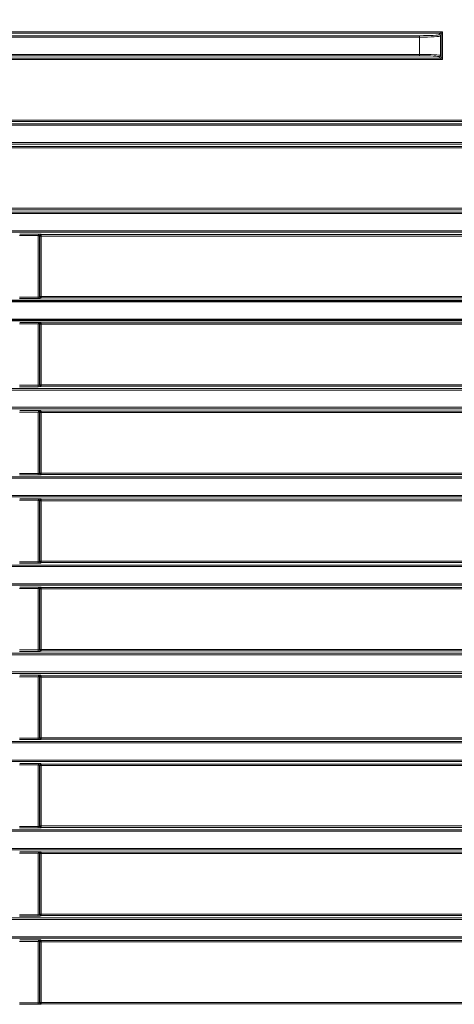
# Model space of a CAD drawing. Header units: millimetres. Extents: x 0 to 1118, y 0 to 864.
# Tile 128 of 256: x 203 to 219, y 489 to 524. Entities that reach past the tile are written whole.
import ezdxf

# ---------------------------------------------------------------- set-up
doc = ezdxf.new("R2010")
doc.units = ezdxf.units.MM
doc.styles.add('SLDTEXTSTYLE0', font='TXT', dxfattribs={"width": 0.605})
doc.dimstyles.new('SLDDIMSTYLE0', dxfattribs={"dimtxt": 3.175, "dimasz": 4.572, "dimexe": 0, "dimexo": 0.0625, "dimgap": 0.79375, "dimtad": 0, "dimtih": 1, "dimtoh": 1, "dimdec": 1, "dimlfac": 4, "dimrnd": 1e-09, "dimzin": 12, "dimdsep": 46, "dimtxsty": 'SLDTEXTSTYLE0', "dimsah": 1, "dimcen": 0.09, "dimadec": 0, "dimazin": 3, "dimtfac": 1, "dimtofl": 0, "dimtmove": 0, "dimatfit": 3, "dimfxl": 1, "dimfrac": 2, "dimtolj": 1, "dimtzin": 12, "dimarcsym": 0})

# ---------------------------------------------------------------- blocks, each defined once
blk = doc.blocks.new('_D')
at = {"color": 7, "linetype": 'Continuous', "lineweight": 0}
for p, q in [((142.949, 580.599), (141.858, 580.599)), ((141.858, 580.599), (141.858, 575.727)), ((151.438, 580.599), (152.529, 580.599)), ((152.529, 580.599), (152.529, 575.727)), ((26.374, 533.894), (26.374, 579.763)), ((257.099, 507.333), (257.099, 579.763)), ((26.374, 578.163), (129.126, 578.163)), ((257.099, 578.163), (154.347, 578.163)), ((141.858, 575.727), (142.949, 575.727)), ((152.529, 575.727), (151.438, 575.727))]:
    blk.add_line(p, q, dxfattribs=at)
at = {"color": 7, "linetype": 'Continuous', "lineweight": 18}
for points in [[(26.374, 578.163), (30.946, 577.401), (30.946, 578.925)], [(257.099, 578.163), (252.527, 578.925), (252.527, 577.401)]]:
    blk.add_solid(points, dxfattribs=at)
at = {"color": 7, "linetype": 'Continuous', "lineweight": 18, "char_height": 3.175, "attachment_point": 1, "style": 'SLDTEXTSTYLE0'}
for s, insert in [('922.9', (129.852, 579.819)), ('36.3', (142.949, 579.819))]:
    blk.add_mtext(s, dxfattribs=dict(at, insert=insert))
blk = doc.blocks.new('_D_2')
at = {"color": 7, "linetype": 'Continuous', "lineweight": 0}
for p, q in [((131.712, 558.272), (130.62, 558.272)), ((130.62, 558.272), (130.62, 553.4)), ((140.2, 558.272), (141.292, 558.272)), ((141.292, 558.272), (141.292, 553.4)), ((29.477, 516.602), (29.477, 557.436)), ((231.522, 516.602), (231.522, 557.436)), ((29.477, 555.836), (117.889, 555.836)), ((231.522, 555.836), (143.11, 555.836)), ((130.62, 553.4), (131.712, 553.4)), ((141.292, 553.4), (140.2, 553.4))]:
    blk.add_line(p, q, dxfattribs=at)
at = {"color": 7, "linetype": 'Continuous', "lineweight": 18}
for points in [[(29.477, 555.836), (34.049, 555.074), (34.049, 556.598)], [(231.522, 555.836), (226.95, 556.598), (226.95, 555.074)]]:
    blk.add_solid(points, dxfattribs=at)
at = {"color": 7, "linetype": 'Continuous', "lineweight": 18, "char_height": 3.175, "attachment_point": 1, "style": 'SLDTEXTSTYLE0'}
for s, insert in [('808.2', (118.615, 557.492)), ('31.8', (131.712, 557.492))]:
    blk.add_mtext(s, dxfattribs=dict(at, insert=insert))

msp = doc.modelspace()

# ---------------------------------------------------------------- linework, layer by layer
at = {"color": 7, "linetype": 'Continuous', "lineweight": 18}
for p, q in [((42.8445, 523.7636), (218.1537, 523.7636)), ((218.0539, 523.7137), (42.9444, 523.7137)), ((43.6605, 523.6289), (217.3377, 523.6289)), ((217.3377, 523.579), (43.6605, 523.579)), ((217.3377, 523.579), (217.3377, 523.6289)), ((217.3377, 522.9664), (217.3377, 523.579)), ((218.0376, 523.6649), (218.0537, 523.7135)), ((218.0539, 523.7137), (218.1537, 523.7636)), ((218.1037, 523.6636), (218.0876, 523.615)), ((218.0876, 523.615), (218.0876, 522.9303)), ((218.1037, 522.8818), (218.1037, 523.6636)), ((218.1537, 523.7636), (218.1038, 523.6638)), ((218.1537, 523.7636), (218.1537, 522.7817)), ((218.1537, 522.7817), (42.8445, 522.7817)), ((42.9444, 522.8317), (218.0539, 522.8317)), ((43.6605, 522.9664), (217.3377, 522.9664)), ((217.3377, 522.9164), (43.6605, 522.9164)), ((217.3377, 522.9164), (217.3377, 522.9664)), ((218.0537, 522.8318), (218.0376, 522.8804)), ((218.1537, 522.7817), (218.0539, 522.8317)), ((218.0876, 522.9303), (218.1037, 522.8818)), ((218.1038, 522.8816), (218.1537, 522.7817)), ((35.9277, 520.5039), (225.0705, 520.5039)), ((225.0705, 520.454), (35.9277, 520.454)), ((37.5047, 520.6386), (223.4935, 520.6386)), ((223.4935, 520.5887), (37.5047, 520.5887)), ((35.9277, 519.8414), (225.0705, 519.8414)), ((225.0705, 519.7914), (35.9277, 519.7914)), ((37.5047, 519.7067), (223.4935, 519.7067)), ((223.4935, 519.6567), (37.5047, 519.6567)), ((35.9277, 517.3789), (225.0705, 517.3789)), ((225.0705, 517.329), (35.9277, 517.329)), ((37.5047, 517.5136), (223.4935, 517.5136)), ((223.4935, 517.4637), (37.5047, 517.4637)), ((35.9277, 516.7164), (225.0705, 516.7164)), ((225.0705, 516.6664), (35.9277, 516.6664)), ((203.8268, 516.5494), (203.1732, 516.5494)), ((203.1749, 516.5993), (203.9216, 516.5993)), ((203.8766, 516.5444), (203.8267, 516.5444)), ((203.8267, 514.3709), (203.8267, 516.5444)), ((203.8766, 516.5469), (203.8268, 516.5494)), ((203.8893, 516.5317), (203.8766, 516.5444)), ((203.8766, 516.5444), (203.8766, 514.3759)), ((203.8893, 514.3886), (203.8893, 516.5317)), ((203.9392, 516.5317), (203.8893, 516.5317)), ((203.9216, 516.5993), (203.9392, 516.5817)), ((203.9392, 516.5817), (223.4935, 516.5817)), ((203.9392, 516.5817), (203.9392, 516.5317)), ((203.9392, 516.5317), (203.9392, 514.3886)), ((223.4935, 516.5317), (203.9392, 516.5317)), ((225.0705, 514.204), (141.2761, 514.204)), ((203.1732, 514.3709), (203.8267, 514.3709)), ((203.8267, 514.321), (203.1732, 514.321)), ((203.8267, 514.3709), (203.8267, 514.321)), ((203.8766, 514.3759), (203.8893, 514.3886)), ((203.8893, 514.3886), (203.9392, 514.3886)), ((203.9392, 514.3387), (203.9265, 514.326)), ((203.9392, 514.3886), (203.9392, 514.3387)), ((203.9392, 514.3886), (223.4935, 514.3886)), ((223.4935, 514.3387), (203.9392, 514.3387)), ((141.2761, 513.5914), (225.0705, 513.5914)), ((203.8268, 513.4244), (203.1732, 513.4244)), ((203.1749, 513.4743), (203.9216, 513.4743)), ((203.8267, 511.2459), (203.8267, 513.4194)), ((203.8766, 513.4194), (203.8267, 513.4194)), ((203.8766, 513.4219), (203.8268, 513.4244)), ((203.8893, 513.4067), (203.8766, 513.4194)), ((203.8766, 513.4194), (203.8766, 511.2509)), ((203.8893, 511.2636), (203.8893, 513.4067)), ((203.9392, 513.4067), (203.8893, 513.4067)), ((203.9216, 513.4743), (203.9392, 513.4567)), ((203.9392, 513.4567), (223.4935, 513.4567)), ((203.9392, 513.4567), (203.9392, 513.4067)), ((223.4935, 513.4067), (203.9392, 513.4067)), ((203.9392, 513.4067), (203.9392, 511.2636)), ((203.8766, 511.2509), (203.8893, 511.2636)), ((203.8893, 511.2636), (203.9392, 511.2636)), ((203.9392, 511.2636), (203.9392, 511.2137)), ((203.9392, 511.2636), (223.4935, 511.2636)), ((35.9277, 511.1289), (225.0705, 511.1289)), ((225.0705, 511.079), (35.9277, 511.079)), ((203.1732, 511.2459), (203.8267, 511.2459)), ((203.8267, 511.196), (203.1732, 511.196)), ((203.8267, 511.2459), (203.8267, 511.196)), ((203.9392, 511.2137), (203.9265, 511.201)), ((223.4935, 511.2137), (203.9392, 511.2137)), ((35.9277, 510.4664), (225.0705, 510.4664)), ((225.0705, 510.4164), (35.9277, 510.4164)), ((203.8268, 510.2994), (203.1732, 510.2994)), ((203.1749, 510.3493), (203.9216, 510.3493)), ((203.8267, 508.1209), (203.8267, 510.2944)), ((203.8766, 510.2944), (203.8267, 510.2944)), ((203.8766, 510.2969), (203.8268, 510.2994)), ((203.8893, 510.2817), (203.8766, 510.2944)), ((203.8766, 510.2944), (203.8766, 508.1259)), ((203.8893, 508.1386), (203.8893, 510.2817)), ((203.9392, 510.2817), (203.8893, 510.2817)), ((203.9216, 510.3493), (203.9392, 510.3317)), ((203.9392, 510.3317), (223.4935, 510.3317)), ((203.9392, 510.3317), (203.9392, 510.2817)), ((223.4935, 510.2817), (203.9392, 510.2817)), ((203.9392, 510.2817), (203.9392, 508.1386)), ((203.1732, 508.1209), (203.8267, 508.1209)), ((203.8267, 508.1209), (203.8267, 508.071)), ((203.8766, 508.1259), (203.8893, 508.1386)), ((203.8893, 508.1386), (203.9392, 508.1386)), ((203.9392, 508.1386), (203.9392, 508.0887)), ((203.9392, 508.1386), (223.4935, 508.1386)), ((35.9277, 508.0039), (225.0705, 508.0039)), ((225.0705, 507.954), (35.9277, 507.954)), ((203.8267, 508.071), (203.1732, 508.071)), ((203.9392, 508.0887), (203.9265, 508.076)), ((223.4935, 508.0887), (203.9392, 508.0887)), ((35.9277, 507.3414), (225.0705, 507.3414)), ((225.0705, 507.2914), (35.9277, 507.2914)), ((203.8268, 507.1744), (203.1732, 507.1744)), ((203.1749, 507.2243), (203.9216, 507.2243)), ((203.8267, 504.9959), (203.8267, 507.1694)), ((203.8766, 507.1694), (203.8267, 507.1694)), ((203.8766, 507.1719), (203.8268, 507.1744)), ((203.8893, 507.1567), (203.8766, 507.1694)), ((203.8766, 507.1694), (203.8766, 505.0009)), ((203.8893, 505.0136), (203.8893, 507.1567)), ((203.9392, 507.1567), (203.8893, 507.1567)), ((203.9216, 507.2243), (203.9392, 507.2067)), ((203.9392, 507.2067), (223.4935, 507.2067)), ((203.9392, 507.2067), (203.9392, 507.1567)), ((223.4935, 507.1567), (203.9392, 507.1567)), ((203.9392, 507.1567), (203.9392, 505.0136)), ((203.1732, 504.9959), (203.8267, 504.9959)), ((203.8267, 504.9959), (203.8267, 504.946)), ((203.8766, 505.0009), (203.8893, 505.0136)), ((203.8893, 505.0136), (203.9392, 505.0136)), ((203.9392, 505.0136), (203.9392, 504.9637)), ((203.9392, 505.0136), (223.4935, 505.0136)), ((35.9277, 504.8789), (225.0705, 504.8789)), ((225.0705, 504.829), (35.9277, 504.829)), ((203.8267, 504.946), (203.1732, 504.946)), ((203.9392, 504.9637), (203.9265, 504.951)), ((223.4935, 504.9637), (203.9392, 504.9637)), ((35.9277, 504.2164), (225.0705, 504.2164)), ((225.0705, 504.1664), (35.9277, 504.1664)), ((203.8268, 504.0494), (203.1732, 504.0494)), ((203.1749, 504.0993), (203.9216, 504.0993)), ((203.8267, 501.8709), (203.8267, 504.0444)), ((203.8766, 504.0444), (203.8267, 504.0444)), ((203.8766, 504.0469), (203.8268, 504.0494)), ((203.8893, 504.0317), (203.8766, 504.0444)), ((203.8766, 504.0444), (203.8766, 501.8759)), ((203.8893, 501.8886), (203.8893, 504.0317)), ((203.9392, 504.0317), (203.8893, 504.0317)), ((203.9216, 504.0993), (203.9392, 504.0817)), ((203.9392, 504.0817), (223.4935, 504.0817)), ((203.9392, 504.0817), (203.9392, 504.0317)), ((223.4935, 504.0317), (203.9392, 504.0317)), ((203.9392, 504.0317), (203.9392, 501.8886)), ((203.1732, 501.8709), (203.8267, 501.8709)), ((203.8267, 501.8709), (203.8267, 501.821)), ((203.8766, 501.8759), (203.8893, 501.8886)), ((203.8893, 501.8886), (203.9392, 501.8886)), ((203.9392, 501.8387), (203.9265, 501.826)), ((203.9392, 501.8886), (203.9392, 501.8387)), ((203.9392, 501.8886), (223.4935, 501.8886)), ((223.4935, 501.8387), (203.9392, 501.8387)), ((35.9277, 501.7539), (225.0705, 501.7539)), ((225.0705, 501.704), (35.9277, 501.704)), ((203.8267, 501.821), (203.1732, 501.821)), ((35.9277, 501.0914), (225.0705, 501.0914)), ((225.0705, 501.0414), (35.9277, 501.0414)), ((203.8268, 500.9244), (203.1732, 500.9244)), ((203.1749, 500.9743), (203.9216, 500.9743)), ((203.8267, 498.7459), (203.8267, 500.9194)), ((203.8766, 500.9194), (203.8267, 500.9194)), ((203.8766, 500.9219), (203.8268, 500.9244)), ((203.8893, 500.9067), (203.8766, 500.9194)), ((203.8766, 500.9194), (203.8766, 498.7509)), ((203.8893, 498.7636), (203.8893, 500.9067)), ((203.9392, 500.9067), (203.8893, 500.9067)), ((203.9216, 500.9743), (203.9392, 500.9567)), ((203.9392, 500.9567), (223.4935, 500.9567)), ((203.9392, 500.9567), (203.9392, 500.9067)), ((203.9392, 500.9067), (203.9392, 498.7636)), ((223.4935, 500.9067), (203.9392, 500.9067)), ((203.1732, 498.7459), (203.8267, 498.7459)), ((203.8267, 498.7459), (203.8267, 498.696)), ((203.8766, 498.7509), (203.8893, 498.7636)), ((203.8893, 498.7636), (203.9392, 498.7636)), ((203.9392, 498.7137), (203.9265, 498.701)), ((203.9392, 498.7636), (203.9392, 498.7137)), ((203.9392, 498.7636), (223.4935, 498.7636)), ((223.4935, 498.7137), (203.9392, 498.7137)), ((35.9277, 498.6289), (225.0705, 498.6289)), ((225.0705, 498.579), (35.9277, 498.579)), ((203.8267, 498.696), (203.1732, 498.696)), ((35.9277, 497.9664), (225.0705, 497.9664)), ((225.0705, 497.9164), (35.9277, 497.9164)), ((203.8268, 497.7994), (203.1732, 497.7994)), ((203.1749, 497.8493), (203.9216, 497.8493)), ((203.8267, 495.6209), (203.8267, 497.7944)), ((203.8766, 497.7944), (203.8267, 497.7944)), ((203.8766, 497.7969), (203.8268, 497.7994)), ((203.8893, 497.7817), (203.8766, 497.7944)), ((203.8766, 497.7944), (203.8766, 495.6259)), ((203.8893, 495.6386), (203.8893, 497.7817)), ((203.9392, 497.7817), (203.8893, 497.7817)), ((203.9216, 497.8493), (203.9392, 497.8317)), ((203.9392, 497.8317), (223.4935, 497.8317)), ((203.9392, 497.8317), (203.9392, 497.7817)), ((223.4935, 497.7817), (203.9392, 497.7817)), ((203.9392, 497.7817), (203.9392, 495.6386)), ((203.1732, 495.6209), (203.8267, 495.6209)), ((203.8267, 495.571), (203.1732, 495.571)), ((203.8267, 495.6209), (203.8267, 495.571)), ((203.8766, 495.6259), (203.8893, 495.6386)), ((203.8893, 495.6386), (203.9392, 495.6386)), ((203.9392, 495.5887), (203.9265, 495.576)), ((203.9392, 495.6386), (203.9392, 495.5887)), ((203.9392, 495.6386), (223.4935, 495.6386)), ((223.4935, 495.5887), (203.9392, 495.5887)), ((35.9277, 495.5039), (225.0705, 495.5039)), ((225.0705, 495.454), (35.9277, 495.454)), ((35.9277, 494.8414), (225.0705, 494.8414)), ((225.0705, 494.7914), (35.9277, 494.7914)), ((203.8268, 494.6744), (203.1732, 494.6744)), ((203.1749, 494.7243), (203.9216, 494.7243)), ((203.8267, 492.4959), (203.8267, 494.6694)), ((203.8766, 494.6694), (203.8267, 494.6694)), ((203.8766, 494.6719), (203.8268, 494.6744)), ((203.8893, 494.6567), (203.8766, 494.6694)), ((203.8766, 494.6694), (203.8766, 492.5009)), ((203.8893, 492.5136), (203.8893, 494.6567)), ((203.9392, 494.6567), (203.8893, 494.6567)), ((203.9216, 494.7243), (203.9392, 494.7067)), ((203.9392, 494.7067), (223.4935, 494.7067)), ((203.9392, 494.7067), (203.9392, 494.6567)), ((203.9392, 494.6567), (203.9392, 492.5136)), ((223.4935, 494.6567), (203.9392, 494.6567)), ((203.1732, 492.4959), (203.8267, 492.4959)), ((203.8267, 492.446), (203.1732, 492.446)), ((203.8267, 492.4959), (203.8267, 492.446)), ((203.8766, 492.5009), (203.8893, 492.5136)), ((203.8893, 492.5136), (203.9392, 492.5136)), ((203.9392, 492.4637), (203.9265, 492.451)), ((203.9392, 492.5136), (203.9392, 492.4637)), ((203.9392, 492.5136), (223.4935, 492.5136)), ((223.4935, 492.4637), (203.9392, 492.4637)), ((35.9277, 492.3789), (225.0705, 492.3789)), ((225.0705, 492.329), (35.9277, 492.329)), ((35.9277, 491.7164), (225.0705, 491.7164)), ((225.0705, 491.6664), (35.9277, 491.6664)), ((203.8268, 491.5494), (203.1732, 491.5494)), ((203.1749, 491.5993), (203.9216, 491.5993)), ((203.8267, 489.3709), (203.8267, 491.5444)), ((203.8766, 491.5444), (203.8267, 491.5444)), ((203.8766, 491.5469), (203.8268, 491.5494)), ((203.8893, 491.5317), (203.8766, 491.5444)), ((203.8766, 491.5444), (203.8766, 489.3759)), ((203.8893, 489.3886), (203.8893, 491.5317)), ((203.9392, 491.5317), (203.8893, 491.5317)), ((203.9216, 491.5993), (203.9392, 491.5817)), ((203.9392, 491.5817), (223.4935, 491.5817)), ((203.9392, 491.5817), (203.9392, 491.5317)), ((203.9392, 491.5317), (203.9392, 489.3886)), ((223.4935, 491.5317), (203.9392, 491.5317)), ((203.1732, 489.3709), (203.8267, 489.3709)), ((203.8267, 489.321), (203.1732, 489.321)), ((203.8267, 489.3709), (203.8267, 489.321)), ((203.8766, 489.3759), (203.8893, 489.3886)), ((203.8893, 489.3886), (203.9392, 489.3886)), ((203.9392, 489.3387), (203.9265, 489.326)), ((203.9392, 489.3886), (203.9392, 489.3387)), ((203.9392, 489.3886), (223.4935, 489.3886)), ((223.4935, 489.3387), (203.9392, 489.3387))]:
    msp.add_line(p, q, dxfattribs=at)
at = {"color": 7, "linetype": 'Continuous', "lineweight": 35}
for p, q in [((141.3112, 514.2539), (225.0705, 514.2539)), ((225.0705, 513.5414), (141.3112, 513.5414))]:
    msp.add_line(p, q, dxfattribs=at)
at = {"color": 7, "linetype": 'Continuous', "lineweight": 18}
for centre, radius, start, end in [((218.0375, 523.6149), 0.05, 0.09622, 89.97363), ((218.0537, 523.6635), 0.05, 0.09622, 89.97363), ((218.0537, 523.6636), 0.0501, 0.1836, 89.8164), ((218.0375, 522.9304), 0.05, 270.02637, 359.90378), ((218.0537, 522.8819), 0.05, 270.02637, 359.90378), ((218.0537, 522.8817), 0.0501, 270.1836, 359.8164), ((203.9394, 516.5316), 0.0501, 90.1836, 179.8164), ((203.9267, 514.3761), 0.0501, 180.1836, 269.8164), ((203.9394, 514.3888), 0.0501, 180.1836, 269.8164), ((203.9394, 513.4066), 0.0501, 90.1836, 179.8164), ((203.9394, 511.2638), 0.0501, 180.1836, 269.8164), ((203.9267, 511.2511), 0.0501, 180.1836, 269.8164), ((203.9394, 510.2816), 0.0501, 90.1836, 179.8164), ((203.9267, 508.1261), 0.0501, 180.1836, 269.8164), ((203.9394, 508.1388), 0.0501, 180.1836, 269.8164), ((203.9394, 507.1566), 0.0501, 90.1836, 179.8164), ((203.9267, 505.0011), 0.0501, 180.1836, 269.8164), ((203.9394, 505.0138), 0.0501, 180.1836, 269.8164), ((203.9394, 504.0316), 0.0501, 90.1836, 179.8164), ((203.9267, 501.8761), 0.0501, 180.1836, 269.8164), ((203.9394, 501.8888), 0.0501, 180.1836, 269.8164), ((203.9394, 500.9066), 0.0501, 90.1836, 179.8164), ((203.9267, 498.7511), 0.0501, 180.1836, 269.8164), ((203.9394, 498.7638), 0.0501, 180.1836, 269.8164), ((203.9394, 497.7816), 0.0501, 90.1836, 179.8164), ((203.9267, 495.6261), 0.0501, 180.1836, 269.8164), ((203.9394, 495.6388), 0.0501, 180.1836, 269.8164), ((203.9394, 494.6566), 0.0501, 90.1836, 179.8164), ((203.9267, 492.5011), 0.0501, 180.1836, 269.8164), ((203.9394, 492.5138), 0.0501, 180.1836, 269.8164), ((203.9394, 491.5316), 0.0501, 90.1836, 179.8164), ((203.9267, 489.3761), 0.0501, 180.1836, 269.8164), ((203.9394, 489.3888), 0.0501, 180.1836, 269.8164)]:
    msp.add_arc(centre, radius, start, end, dxfattribs=at)
for centre, major_axis, ratio, start_param, end_param in [((217.3377, 523.6656), (0.7, 0), 0.0524078, 4.712389, 6.265732), ((217.3377, 523.6157), (0.75, 0), 0.0489139, 4.712389, 6.265732), ((218.1537, 523.7134), (0.1, 0), 0.0524078, 3.0892328, 3.1241394), ((218.1537, 523.6635), (0.05, 0), 0.1048156, 3.0892328, 3.1241394), ((217.3377, 522.9297), (0.75, 0), 0.0489139, 0.0174533, 1.5707963), ((217.3377, 522.8798), (0.7, 0), 0.0524078, 0.0174533, 1.5707963), ((218.1537, 522.8319), (0.1, 0), 0.0524078, 3.1590459, 3.1939525), ((218.1537, 522.8819), (0.05, 0), 0.1048156, 3.1590459, 3.1939525), ((203.9268, 516.5442), (0.0709, -0.0709), 0.9972647, 3.8760005, 3.9256213), ((203.9216, 516.5494), (0.0949, 0.0036), 0.5255779, 1.5507681, 3.0692045), ((203.9216, 516.5494), (0.0186, 0.0476), 0.8607595, 0.4263347, 1.9447712), ((203.9268, 516.5442), (0.0356, -0.0356), 0.9918461, 3.8760005, 3.9256213), ((203.8267, 514.3762), (0.05, 0), 0.1048156, 4.712389, 6.2308254), ((203.8267, 514.3262), (0.1, 0), 0.0524078, 4.712389, 6.2308254), ((203.9268, 513.4192), (0.0709, -0.0709), 0.9972647, 3.8760005, 3.9256213), ((203.9216, 513.4244), (0.0949, 0.0036), 0.5255779, 1.5507681, 3.0692045), ((203.9216, 513.4244), (0.0186, 0.0476), 0.8607595, 0.4263347, 1.9447712), ((203.9268, 513.4192), (0.0356, -0.0356), 0.9918461, 3.8760005, 3.9256213), ((203.8267, 511.2512), (0.05, 0), 0.1048156, 4.712389, 6.2308254), ((203.8267, 511.2012), (0.1, 0), 0.0524078, 4.712389, 6.2308254), ((203.9268, 510.2942), (0.0709, -0.0709), 0.9972647, 3.8760005, 3.9256213), ((203.9216, 510.2994), (0.0949, 0.0036), 0.5255779, 1.5507681, 3.0692045), ((203.9216, 510.2994), (0.0186, 0.0476), 0.8607595, 0.4263347, 1.9447712), ((203.9268, 510.2942), (0.0356, -0.0356), 0.9918461, 3.8760005, 3.9256213), ((203.8267, 508.1262), (0.05, 0), 0.1048156, 4.712389, 6.2308254), ((203.8267, 508.0762), (0.1, 0), 0.0524078, 4.712389, 6.2308254), ((203.9268, 507.1692), (0.0709, -0.0709), 0.9972647, 3.8760005, 3.9256213), ((203.9216, 507.1744), (0.0949, 0.0036), 0.5255779, 1.5507681, 3.0692045), ((203.9216, 507.1744), (0.0186, 0.0476), 0.8607595, 0.4263347, 1.9447712), ((203.9268, 507.1692), (0.0356, -0.0356), 0.9918461, 3.8760005, 3.9256213), ((203.8267, 505.0012), (0.05, 0), 0.1048156, 4.712389, 6.2308254), ((203.8267, 504.9512), (0.1, 0), 0.0524078, 4.712389, 6.2308254), ((203.9268, 504.0442), (0.0709, -0.0709), 0.9972647, 3.8760005, 3.9256213), ((203.9216, 504.0494), (0.0949, 0.0036), 0.5255779, 1.5507681, 3.0692045), ((203.9216, 504.0494), (0.0186, 0.0476), 0.8607595, 0.4263347, 1.9447712), ((203.9268, 504.0442), (-0.0356, 0.0356), 0.9918461, 0.7344078, 0.7840286), ((203.8267, 501.8762), (0.05, 0), 0.1048156, 4.712389, 6.2308254), ((203.8267, 501.8262), (0.1, 0), 0.0524078, 4.712389, 6.2308254), ((203.9268, 500.9192), (0.0709, -0.0709), 0.9972647, 3.8760005, 3.9256213), ((203.9216, 500.9244), (0.0949, 0.0036), 0.5255779, 1.5507681, 3.0692045), ((203.9216, 500.9244), (0.0186, 0.0476), 0.8607595, 0.4263347, 1.9447712), ((203.9268, 500.9192), (-0.0356, 0.0356), 0.9918461, 0.7344078, 0.7840286), ((203.8267, 498.7512), (0.05, 0), 0.1048156, 4.712389, 6.2308254), ((203.8267, 498.7012), (0.1, 0), 0.0524078, 4.712389, 6.2308254), ((203.9268, 497.7942), (0.0709, -0.0709), 0.9972647, 3.8760005, 3.9256213), ((203.9216, 497.7994), (0.0949, 0.0036), 0.5255779, 1.5507681, 3.0692045), ((203.9216, 497.7994), (0.0186, 0.0476), 0.8607595, 0.4263347, 1.9447712), ((203.9268, 497.7942), (-0.0356, 0.0356), 0.9918461, 0.7344078, 0.7840286), ((203.8267, 495.6262), (0.05, 0), 0.1048156, 4.712389, 6.2308254), ((203.8267, 495.5762), (0.1, 0), 0.0524078, 4.712389, 6.2308254), ((203.9268, 494.6692), (0.0709, -0.0709), 0.9972647, 3.8760005, 3.9256213), ((203.9216, 494.6744), (0.0949, 0.0036), 0.5255779, 1.5507681, 3.0692045), ((203.9216, 494.6744), (0.0186, 0.0476), 0.8607595, 0.4263347, 1.9447712), ((203.9268, 494.6692), (-0.0356, 0.0356), 0.9918461, 0.7344078, 0.7840286), ((203.8267, 492.5012), (0.05, 0), 0.1048156, 4.712389, 6.2308254), ((203.8267, 492.4512), (0.1, 0), 0.0524078, 4.712389, 6.2308254), ((203.9268, 491.5442), (0.0709, -0.0709), 0.9972647, 3.8760005, 3.9256213), ((203.9216, 491.5494), (0.0949, 0.0036), 0.5255779, 1.5507681, 3.0692045), ((203.9216, 491.5494), (0.0186, 0.0476), 0.8607595, 0.4263347, 1.9447712), ((203.9268, 491.5442), (-0.0356, 0.0356), 0.9918461, 0.7344078, 0.7840286), ((203.8267, 489.3762), (0.05, 0), 0.1048156, 4.712389, 6.2308254), ((203.8267, 489.3262), (0.1, 0), 0.0524078, 4.712389, 6.2308254)]:
    msp.add_ellipse(centre, major_axis=major_axis, ratio=ratio, start_param=start_param, end_param=end_param, dxfattribs=at)

# ---------------------------------------------------------------- dimensions: what is measured, and where the dimension line sits
for base, p1, p2, picture, middle in [((26.3741, 578.163), (257.099, 505.7329), (26.3741, 532.2943), '_D', (141.7365, 578.163)), ((231.5216, 555.8359), (29.4766, 515.0014), (231.5216, 515.0014), '_D_2', (130.4991, 555.8359))]:
    dim = msp.add_linear_dim(base=base, p1=p1, p2=p2, dimstyle='SLDDIMSTYLE0', dxfattribs=at)
    dim.commit()
    dim.dimension.update_dxf_attribs({"geometry": picture, "text_midpoint": middle, "dimtype": 160})

doc.saveas('drawing.dxf')
